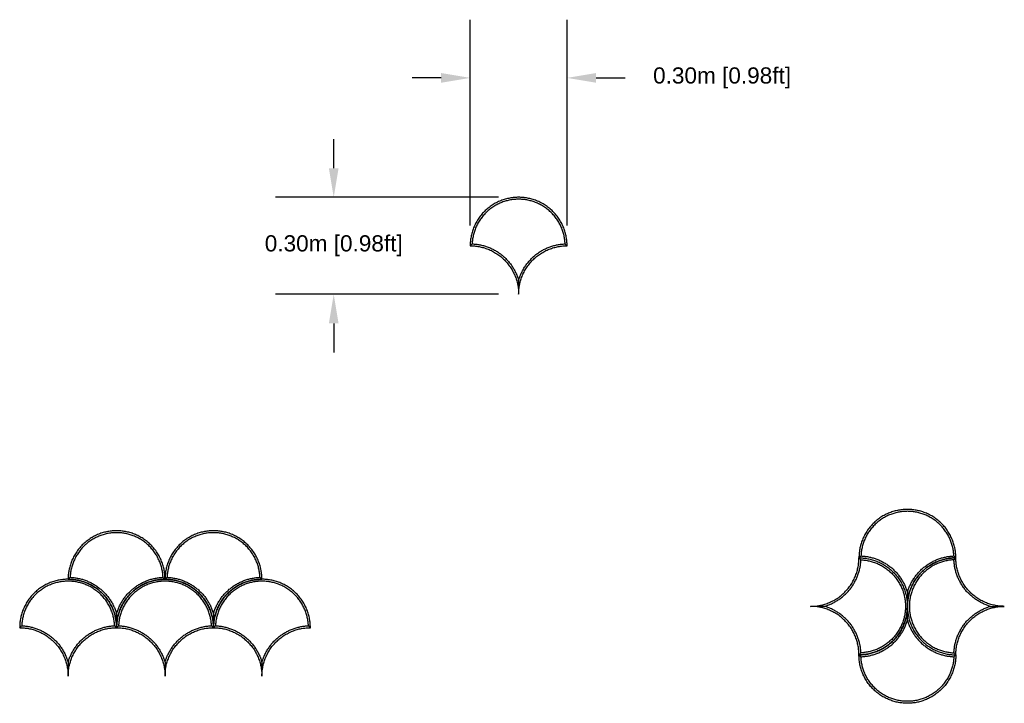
# Model space of a CAD drawing. Header units: millimetres. Extents: x 3369.77 to 3374.03, y 1984.94 to 1989.4.
# Tile 9 of 9: x 3370.35 to 3373.4, y 1987.29 to 1989.4. Entities that reach past the tile are written whole.
import ezdxf

# ---------------------------------------------------------------- set-up
doc = ezdxf.new("R2010")
doc.units = ezdxf.units.MM
doc.layers.add('Make2D$Visible$Curves', color=7, linetype='Continuous', true_color=0x000000)
doc.styles.get("Standard").update_dxf_attribs({"font": 'arial.ttf'})
doc.dimstyles.get("Standard").update_dxf_attribs({"dimtxt": 0.18, "dimasz": 0.18, "dimexe": 0.18, "dimexo": 0.0625, "dimgap": 0.09, "dimtad": 0, "dimtih": 1, "dimtoh": 1, "dimdec": 4, "dimzin": 0, "dimdsep": 46, "dimtxsty": 'Standard', "dimcen": 0.09, "dimadec": 0, "dimazin": 0, "dimtfac": 1, "dimtdec": 4, "dimtofl": 0, "dimtmove": 0, "dimatfit": 3, "dimfxl": 1, "dimtolj": 1, "dimtzin": 0, "dimarcsym": 0})

# ---------------------------------------------------------------- blocks, each defined once
blk = doc.blocks.new('Lonicera1')
at = {"layer": 'Make2D$Visible$Curves', "color": 18, "lineweight": -3, "true_color": 0x000000}
for points, weights, knots in [([(3370.7976, 1987.6721), (3370.7976, 1987.8221), (3370.6476, 1987.8221), (3370.4976, 1987.8221), (3370.4976, 1987.6721)], [1, 0.707106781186, 1, 0.707106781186, 1], [-0.000025, -0.000025, -0.000025, 8.85715, 8.85715, 17.714326, 17.714326, 17.714326]), ([(3371.0976, 1987.6721), (3371.0976, 1987.8221), (3370.9476, 1987.8221), (3370.7976, 1987.8221), (3370.7976, 1987.6721)], [1, 0.707106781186, 1, 0.707106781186, 1], [-0.000025, -0.000025, -0.000025, 8.85715, 8.85715, 17.714326, 17.714326, 17.714326]), ([(3370.7915, 1987.678), (3370.7858, 1987.8161), (3370.6476, 1987.8161), (3370.5094, 1987.8161), (3370.5038, 1987.678)], [1, 0.72147592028, 1, 0.72147592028, 1], [0.231535, 0.231535, 0.231535, 8.85715, 8.85715, 17.482766, 17.482766, 17.482766]), ([(3371.0915, 1987.678), (3371.0858, 1987.8161), (3370.9476, 1987.8161), (3370.8094, 1987.8161), (3370.8038, 1987.678)], [1, 0.72147592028, 1, 0.72147592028, 1], [0.231535, 0.231535, 0.231535, 8.85715, 8.85715, 17.482766, 17.482766, 17.482766]), ([(3370.6476, 1987.5221), (3370.6476, 1987.6721), (3370.4976, 1987.6721), (3370.3476, 1987.6721), (3370.3476, 1987.5221)], [1, 0.707106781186, 1, 0.707106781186, 1], [-0.000025, -0.000025, -0.000025, 8.85715, 8.85715, 17.714326, 17.714326, 17.714326]), ([(3370.6415, 1987.528), (3370.6358, 1987.6661), (3370.4976, 1987.6661), (3370.3594, 1987.6661), (3370.3538, 1987.528)], [1, 0.72147592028, 1, 0.72147592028, 1], [0.231535, 0.231535, 0.231535, 8.85715, 8.85715, 17.482766, 17.482766, 17.482766]), ([(3370.9476, 1987.5221), (3370.9476, 1987.6721), (3370.7976, 1987.6721), (3370.6476, 1987.6721), (3370.6476, 1987.5221)], [1, 0.707106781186, 1, 0.707106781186, 1], [-0.000025, -0.000025, -0.000025, 8.85715, 8.85715, 17.714326, 17.714326, 17.714326]), ([(3370.9415, 1987.528), (3370.9358, 1987.6661), (3370.7976, 1987.6661), (3370.6594, 1987.6661), (3370.6538, 1987.528)], [1, 0.72147592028, 1, 0.72147592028, 1], [0.231535, 0.231535, 0.231535, 8.85715, 8.85715, 17.482766, 17.482766, 17.482766]), ([(3371.2476, 1987.5221), (3371.2476, 1987.6721), (3371.0976, 1987.6721), (3370.9476, 1987.6721), (3370.9476, 1987.5221)], [1, 0.707106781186, 1, 0.707106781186, 1], [-0.000025, -0.000025, -0.000025, 8.85715, 8.85715, 17.714326, 17.714326, 17.714326]), ([(3371.2415, 1987.528), (3371.2358, 1987.6661), (3371.0976, 1987.6661), (3370.9594, 1987.6661), (3370.9538, 1987.528)], [1, 0.72147592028, 1, 0.72147592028, 1], [0.231535, 0.231535, 0.231535, 8.85715, 8.85715, 17.482766, 17.482766, 17.482766])]:
    blk.add_rational_spline(points, weights, degree=2, knots=knots, dxfattribs=at)
for points in [[(3370.4976, 1987.6721), (3370.4996, 1987.6741), (3370.5017, 1987.6761), (3370.5038, 1987.678)], [(3370.7915, 1987.678), (3370.7936, 1987.6761), (3370.7956, 1987.6741), (3370.7976, 1987.6721)], [(3370.7976, 1987.6721), (3370.7996, 1987.6741), (3370.8017, 1987.6761), (3370.8038, 1987.678)], [(3371.0915, 1987.678), (3371.0936, 1987.6761), (3371.0956, 1987.6741), (3371.0976, 1987.6721)], [(3370.3476, 1987.5221), (3370.3496, 1987.5241), (3370.3517, 1987.5261), (3370.3538, 1987.528)], [(3370.6415, 1987.528), (3370.6436, 1987.5261), (3370.6456, 1987.5241), (3370.6476, 1987.5221)], [(3370.6476, 1987.5221), (3370.6496, 1987.5241), (3370.6517, 1987.5261), (3370.6538, 1987.528)], [(3370.9415, 1987.528), (3370.9436, 1987.5261), (3370.9456, 1987.5241), (3370.9476, 1987.5221)], [(3370.9476, 1987.5221), (3370.9496, 1987.5241), (3370.9517, 1987.5261), (3370.9538, 1987.528)], [(3371.2415, 1987.528), (3371.2436, 1987.5261), (3371.2456, 1987.5241), (3371.2476, 1987.5221)]]:
    blk.add_open_spline(points, degree=3, dxfattribs=at)
for points, weights in [([(3370.4976, 1987.6721), (3370.6476, 1987.6721), (3370.6476, 1987.5221)], [1, 0.707106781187, 1]), ([(3370.5038, 1987.678), (3370.6165, 1987.6736), (3370.6476, 1987.5651)], [1, 0.810265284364, 1]), ([(3370.6476, 1987.5651), (3370.6787, 1987.6736), (3370.7915, 1987.678)], [1, 0.810265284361, 1]), ([(3370.6476, 1987.5221), (3370.6476, 1987.6721), (3370.7976, 1987.6721)], [1, 0.707106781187, 1]), ([(3370.7976, 1987.6721), (3370.9476, 1987.6721), (3370.9476, 1987.5221)], [1, 0.707106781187, 1]), ([(3370.8038, 1987.678), (3370.9165, 1987.6736), (3370.9476, 1987.5651)], [1, 0.810265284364, 1]), ([(3370.9476, 1987.5651), (3370.9787, 1987.6736), (3371.0915, 1987.678)], [1, 0.810265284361, 1]), ([(3370.9476, 1987.5221), (3370.9476, 1987.6721), (3371.0976, 1987.6721)], [1, 0.707106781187, 1]), ([(3370.3476, 1987.5221), (3370.4976, 1987.5221), (3370.4976, 1987.3721)], [1, 0.707106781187, 1]), ([(3370.3538, 1987.528), (3370.4665, 1987.5236), (3370.4976, 1987.4151)], [1, 0.810265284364, 1]), ([(3370.4976, 1987.4151), (3370.5287, 1987.5236), (3370.6415, 1987.528)], [1, 0.810265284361, 1]), ([(3370.4976, 1987.3721), (3370.4976, 1987.5221), (3370.6476, 1987.5221)], [1, 0.707106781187, 1]), ([(3370.6476, 1987.5221), (3370.7976, 1987.5221), (3370.7976, 1987.3721)], [1, 0.707106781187, 1]), ([(3370.6538, 1987.528), (3370.7665, 1987.5236), (3370.7976, 1987.4151)], [1, 0.810265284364, 1]), ([(3370.7976, 1987.4151), (3370.8287, 1987.5236), (3370.9415, 1987.528)], [1, 0.810265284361, 1]), ([(3370.7976, 1987.3721), (3370.7976, 1987.5221), (3370.9476, 1987.5221)], [1, 0.707106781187, 1]), ([(3370.9476, 1987.5221), (3371.0976, 1987.5221), (3371.0976, 1987.3721)], [1, 0.707106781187, 1]), ([(3370.9538, 1987.528), (3371.0665, 1987.5236), (3371.0976, 1987.4151)], [1, 0.810265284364, 1]), ([(3371.0976, 1987.4151), (3371.1287, 1987.5236), (3371.2415, 1987.528)], [1, 0.810265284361, 1]), ([(3371.0976, 1987.3721), (3371.0976, 1987.5221), (3371.2476, 1987.5221)], [1, 0.707106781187, 1])]:
    blk.add_rational_spline(points, weights, degree=2, dxfattribs=at)
for points in [[(3370.6476, 1987.5651), (3370.6476, 1987.5579), (3370.6476, 1987.5508), (3370.6476, 1987.5364), (3370.6476, 1987.5293), (3370.6476, 1987.5221)], [(3370.9476, 1987.5651), (3370.9476, 1987.5579), (3370.9476, 1987.5508), (3370.9476, 1987.5364), (3370.9476, 1987.5293), (3370.9476, 1987.5221)], [(3370.4976, 1987.4151), (3370.4976, 1987.4079), (3370.4976, 1987.4008), (3370.4976, 1987.3864), (3370.4976, 1987.3793), (3370.4976, 1987.3721)], [(3370.7976, 1987.4151), (3370.7976, 1987.4079), (3370.7976, 1987.4008), (3370.7976, 1987.3864), (3370.7976, 1987.3793), (3370.7976, 1987.3721)], [(3371.0976, 1987.4151), (3371.0976, 1987.4079), (3371.0976, 1987.4008), (3371.0976, 1987.3864), (3371.0976, 1987.3793), (3371.0976, 1987.3721)]]:
    blk.add_open_spline(points, degree=3, knots=[-1.704308, -1.704308, -1.704308, -1.704308, -0.852399, -0.852399, 0, 0, 0, 0], dxfattribs=at)
blk = doc.blocks.new('Lonicera2')
at = {"layer": 'Make2D$Visible$Curves', "color": 18, "lineweight": -3, "true_color": 0x000000}
for points, weights, knots in [([(3373.246, 1987.7382), (3373.246, 1987.8882), (3373.096, 1987.8882), (3372.946, 1987.8882), (3372.946, 1987.7382)], [1, 0.707106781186, 1, 0.707106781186, 1], [-0.000025, -0.000025, -0.000025, 8.85715, 8.85715, 17.714326, 17.714326, 17.714326]), ([(3373.2399, 1987.7441), (3373.2342, 1987.8822), (3373.096, 1987.8822), (3372.9579, 1987.8822), (3372.9522, 1987.7441)], [1, 0.72147592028, 1, 0.72147592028, 1], [0.231535, 0.231535, 0.231535, 8.85715, 8.85715, 17.482766, 17.482766, 17.482766]), ([(3372.946, 1987.7382), (3373.096, 1987.7382), (3373.096, 1987.5882), (3373.096, 1987.4382), (3372.946, 1987.4382)], [1, 0.707106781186, 1, 0.707106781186, 1], [-0.000025, -0.000025, -0.000025, 8.85715, 8.85715, 17.714326, 17.714326, 17.714326]), ([(3372.952, 1987.7321), (3373.09, 1987.7264), (3373.09, 1987.5882), (3373.09, 1987.4501), (3372.952, 1987.4444)], [1, 0.72147592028, 1, 0.72147592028, 1], [0.231535, 0.231535, 0.231535, 8.85715, 8.85715, 17.482766, 17.482766, 17.482766]), ([(3373.246, 1987.7382), (3373.096, 1987.7382), (3373.096, 1987.5882), (3373.096, 1987.4382), (3373.246, 1987.4382)], [1, 0.707106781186, 1, 0.707106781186, 1], [-0.000025, -0.000025, -0.000025, 8.85715, 8.85715, 17.714326, 17.714326, 17.714326]), ([(3373.2401, 1987.7321), (3373.1021, 1987.7264), (3373.1021, 1987.5882), (3373.1021, 1987.4501), (3373.2401, 1987.4444)], [1, 0.72147592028, 1, 0.72147592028, 1], [0.231535, 0.231535, 0.231535, 8.85715, 8.85715, 17.482766, 17.482766, 17.482766]), ([(3373.246, 1987.4382), (3373.246, 1987.2882), (3373.096, 1987.2882), (3372.946, 1987.2882), (3372.946, 1987.4382)], [1, 0.707106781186, 1, 0.707106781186, 1], [-0.000025, -0.000025, -0.000025, 8.85715, 8.85715, 17.714326, 17.714326, 17.714326]), ([(3373.2399, 1987.4323), (3373.2342, 1987.2943), (3373.096, 1987.2943), (3372.9579, 1987.2943), (3372.9522, 1987.4323)], [1, 0.72147592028, 1, 0.72147592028, 1], [0.231535, 0.231535, 0.231535, 8.85715, 8.85715, 17.482766, 17.482766, 17.482766])]:
    blk.add_rational_spline(points, weights, degree=2, knots=knots, dxfattribs=at)
for points, weights in [([(3372.796, 1987.5882), (3372.946, 1987.5882), (3372.946, 1987.7382)], [1, 0.707106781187, 1]), ([(3372.839, 1987.5882), (3372.9475, 1987.6193), (3372.952, 1987.7321)], [1, 0.810265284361, 1]), ([(3372.946, 1987.7382), (3373.096, 1987.7382), (3373.096, 1987.5882)], [1, 0.707106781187, 1]), ([(3372.9522, 1987.7441), (3373.065, 1987.7397), (3373.096, 1987.6312)], [1, 0.810265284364, 1]), ([(3373.096, 1987.6312), (3373.1271, 1987.7397), (3373.2399, 1987.7441)], [1, 0.810265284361, 1]), ([(3373.096, 1987.5882), (3373.096, 1987.7382), (3373.246, 1987.7382)], [1, 0.707106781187, 1]), ([(3373.3531, 1987.5882), (3373.2446, 1987.6193), (3373.2401, 1987.7321)], [1, 0.810265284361, 1]), ([(3373.396, 1987.5882), (3373.246, 1987.5882), (3373.246, 1987.7382)], [1, 0.707106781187, 1]), ([(3372.946, 1987.4382), (3372.946, 1987.5882), (3372.796, 1987.5882)], [1, 0.707106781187, 1]), ([(3372.952, 1987.4444), (3372.9475, 1987.5572), (3372.839, 1987.5882)], [1, 0.810265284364, 1]), ([(3372.946, 1987.4382), (3373.096, 1987.4382), (3373.096, 1987.5882)], [1, 0.707106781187, 1]), ([(3373.096, 1987.5882), (3373.096, 1987.4382), (3373.246, 1987.4382)], [1, 0.707106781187, 1]), ([(3373.2401, 1987.4444), (3373.2446, 1987.5572), (3373.3531, 1987.5882)], [1, 0.810265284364, 1]), ([(3373.246, 1987.4382), (3373.246, 1987.5882), (3373.396, 1987.5882)], [1, 0.707106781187, 1]), ([(3372.9522, 1987.4323), (3373.065, 1987.4368), (3373.096, 1987.5453)], [1, 0.810265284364, 1]), ([(3373.096, 1987.5453), (3373.1271, 1987.4368), (3373.2399, 1987.4323)], [1, 0.810265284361, 1])]:
    blk.add_rational_spline(points, weights, degree=2, dxfattribs=at)
for points in [[(3372.946, 1987.7382), (3372.948, 1987.7402), (3372.9501, 1987.7422), (3372.9522, 1987.7441)], [(3372.952, 1987.7321), (3372.95, 1987.7342), (3372.948, 1987.7362), (3372.946, 1987.7382)], [(3373.2399, 1987.7441), (3373.242, 1987.7422), (3373.244, 1987.7402), (3373.246, 1987.7382)], [(3373.2401, 1987.7321), (3373.2421, 1987.7342), (3373.244, 1987.7362), (3373.246, 1987.7382)], [(3372.946, 1987.4382), (3372.948, 1987.4402), (3372.95, 1987.4423), (3372.952, 1987.4444)], [(3372.946, 1987.4382), (3372.948, 1987.4362), (3372.9501, 1987.4343), (3372.9522, 1987.4323)], [(3373.2399, 1987.4323), (3373.242, 1987.4343), (3373.244, 1987.4362), (3373.246, 1987.4382)], [(3373.246, 1987.4382), (3373.244, 1987.4402), (3373.2421, 1987.4423), (3373.2401, 1987.4444)]]:
    blk.add_open_spline(points, degree=3, dxfattribs=at)
for points in [[(3373.096, 1987.6312), (3373.096, 1987.624), (3373.096, 1987.6169), (3373.096, 1987.6025), (3373.096, 1987.5954), (3373.096, 1987.5882)], [(3372.839, 1987.5882), (3372.8318, 1987.5882), (3372.8247, 1987.5882), (3372.8103, 1987.5882), (3372.8033, 1987.5882), (3372.796, 1987.5882)], [(3373.096, 1987.5453), (3373.096, 1987.5525), (3373.096, 1987.5595), (3373.096, 1987.574), (3373.096, 1987.581), (3373.096, 1987.5882)], [(3373.3531, 1987.5882), (3373.3603, 1987.5882), (3373.3674, 1987.5882), (3373.3818, 1987.5882), (3373.3888, 1987.5882), (3373.396, 1987.5882)]]:
    blk.add_open_spline(points, degree=3, knots=[-1.704308, -1.704308, -1.704308, -1.704308, -0.852399, -0.852399, 0, 0, 0, 0], dxfattribs=at)
blk = doc.blocks.new('Lonicera0')
at = {"layer": 'Make2D$Visible$Curves', "color": 18, "lineweight": -3, "true_color": 0x000000}
for points, weights, knots in [([(3372.0424, 1988.7038), (3372.0424, 1988.8538), (3371.8924, 1988.8538), (3371.7424, 1988.8538), (3371.7424, 1988.7038)], [1, 0.707106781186, 1, 0.707106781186, 1], [-0.000025, -0.000025, -0.000025, 8.85715, 8.85715, 17.714326, 17.714326, 17.714326]), ([(3372.0362, 1988.7097), (3372.0306, 1988.8478), (3371.8924, 1988.8478), (3371.7542, 1988.8478), (3371.7485, 1988.7097)], [1, 0.72147592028, 1, 0.72147592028, 1], [0.231535, 0.231535, 0.231535, 8.85715, 8.85715, 17.482766, 17.482766, 17.482766])]:
    blk.add_rational_spline(points, weights, degree=2, knots=knots, dxfattribs=at)
for points in [[(3371.7424, 1988.7038), (3371.7444, 1988.7058), (3371.7464, 1988.7078), (3371.7485, 1988.7097)], [(3372.0362, 1988.7097), (3372.0383, 1988.7078), (3372.0404, 1988.7058), (3372.0424, 1988.7038)]]:
    blk.add_open_spline(points, degree=3, dxfattribs=at)
for points, weights in [([(3371.7424, 1988.7038), (3371.8924, 1988.7038), (3371.8924, 1988.5538)], [1, 0.707106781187, 1]), ([(3371.7485, 1988.7097), (3371.8613, 1988.7053), (3371.8924, 1988.5968)], [1, 0.810265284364, 1]), ([(3371.8924, 1988.5968), (3371.9235, 1988.7053), (3372.0362, 1988.7097)], [1, 0.810265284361, 1]), ([(3371.8924, 1988.5538), (3371.8924, 1988.7038), (3372.0424, 1988.7038)], [1, 0.707106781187, 1])]:
    blk.add_rational_spline(points, weights, degree=2, dxfattribs=at)
blk.add_open_spline([(3371.8924, 1988.5968), (3371.8924, 1988.5896), (3371.8924, 1988.5825), (3371.8924, 1988.5681), (3371.8924, 1988.561), (3371.8924, 1988.5538)], degree=3, knots=[-1.704308, -1.704308, -1.704308, -1.704308, -0.852399, -0.852399, 0, 0, 0, 0], dxfattribs=at)
blk = doc.blocks.new('*D10')
at = {"color": 0, "lineweight": -2, "transparency": 16777216}
for p, q in [((3371.3199, 1988.9438), (3371.3199, 1989.0338)), ((3371.8299, 1988.8538), (3371.1399, 1988.8538)), ((3371.8299, 1988.5538), (3371.1399, 1988.5538)), ((3371.3199, 1988.4638), (3371.3199, 1988.3738))]:
    blk.add_line(p, q, dxfattribs=at)
at = {"color": 0, "transparency": 16777216}
for points in [[(3371.3049, 1988.9438), (3371.3349, 1988.9438), (3371.3199, 1988.8538)], [(3371.3049, 1988.4638), (3371.3349, 1988.4638), (3371.3199, 1988.5538)]]:
    blk.add_solid(points, dxfattribs=at)
at = {"layer": 'Defpoints', "color": 0, "transparency": 16777216}
for p in [(3371.8924, 1988.8538), (3371.3199, 1988.5538), (3371.8924, 1988.5538)]:
    blk.add_point(p, dxfattribs=at)
at = {"color": 0, "transparency": 16777216, "insert": (3371.3199, 1988.7038), "char_height": 0.1, "attachment_point": 5}
blk.add_mtext('\\A1;{\\H0.5x;0.30m [0.98ft]}', dxfattribs=at)
blk = doc.blocks.new('*D14')
at = {"color": 0, "lineweight": -2, "transparency": 16777216}
for p, q in [((3371.7424, 1988.7663), (3371.7424, 1989.4033)), ((3372.0424, 1988.7663), (3372.0424, 1989.4033)), ((3371.6524, 1989.2233), (3371.5624, 1989.2233)), ((3372.1324, 1989.2233), (3372.2224, 1989.2233))]:
    blk.add_line(p, q, dxfattribs=at)
at = {"color": 0, "transparency": 16777216}
for points in [[(3371.6524, 1989.2383), (3371.6524, 1989.2083), (3371.7424, 1989.2233)], [(3372.1324, 1989.2383), (3372.1324, 1989.2083), (3372.0424, 1989.2233)]]:
    blk.add_solid(points, dxfattribs=at)
at = {"layer": 'Defpoints', "color": 0, "transparency": 16777216}
for p in [(3372.0424, 1989.2233), (3371.7424, 1988.7038), (3372.0424, 1988.7038)]:
    blk.add_point(p, dxfattribs=at)
at = {"color": 0, "transparency": 16777216, "insert": (3372.5222, 1989.2233), "char_height": 0.1, "attachment_point": 5}
blk.add_mtext('\\A1;{\\H0.5x;0.30m [0.98ft]}', dxfattribs=at)

msp = doc.modelspace()

# ---------------------------------------------------------------- block references
for name in ['Lonicera0', 'Lonicera2', 'Lonicera1']:
    msp.add_blockref(name, (0, 0))

# ---------------------------------------------------------------- dimensions: what is measured, and where the dimension line sits
dim = msp.add_linear_dim(base=(3372.0424, 1989.2233), p1=(3371.7424, 1988.7038), p2=(3372.0424, 1988.7038), text='{\\H0.5x;<>}', dimstyle='Standard', override={"dimtxt": 0.1, "dimasz": 0.09, "dimdec": 2, "dimpost": '<>m'})
dim.commit()
dim.dimension.update_dxf_attribs({"geometry": '*D14', "text_midpoint": (3372.5222, 1989.2233)})
dim = msp.add_aligned_dim(p1=(3371.8924, 1988.8538), p2=(3371.8924, 1988.5538), distance=-0.5725, text='{\\H0.5x;<>}', dimstyle='Standard', override={"dimtxt": 0.1, "dimasz": 0.09, "dimdec": 2, "dimpost": '<>m'})
dim.commit()
dim.dimension.update_dxf_attribs({"geometry": '*D10', "text_midpoint": (3371.3199, 1988.7038)})

doc.saveas('drawing.dxf')
